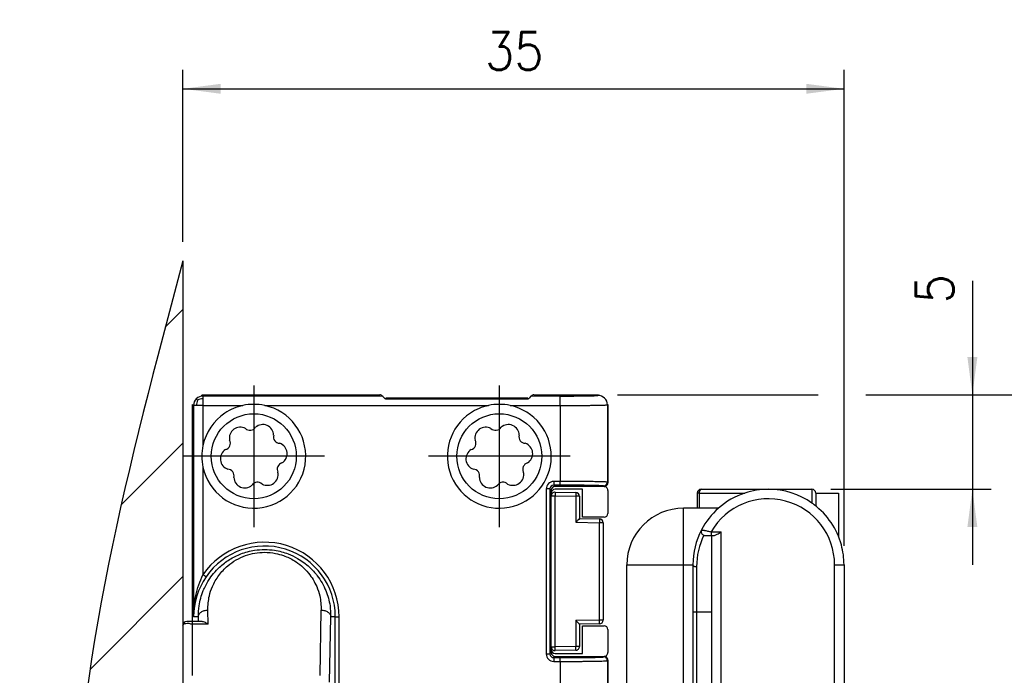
# Model space of a CAD drawing. Header units: millimetres. Extents: x -235 to 1349, y -109 to 485.
# Tile 22 of 38: x 376 to 428, y 167 to 202. Entities that reach past the tile are written whole.
import ezdxf

# ---------------------------------------------------------------- set-up
doc = ezdxf.new("R2010")
doc.units = ezdxf.units.MM
doc.linetypes.add('DOT_CENTER', pattern=[14, 12, -1, 0, -1])
doc.layers.add('1', color=7, linetype='Continuous')
doc.styles.add('CONVERTER_11', font='txt.shx', dxfattribs={"width": 0.9})
doc.dimstyles.new('ME10_DIM_10', dxfattribs={"dimtxt": 2, "dimasz": 2, "dimexe": 1, "dimexo": 1, "dimgap": 1, "dimtad": 1, "dimdsep": 46, "dimtxsty": 'CONVERTER_11', "dimsah": 1, "dimcen": 0.09, "dimclrd": 2, "dimclre": 2, "dimclrt": 2, "dimadec": 0, "dimazin": 0, "dimtfac": 1, "dimtdec": 4, "dimtix": 1, "dimtmove": 0, "dimatfit": 3, "dimfxl": 1, "dimtolj": 1, "dimtzin": 0, "dimarcsym": 0})
doc.dimstyles.new('ME10_DIM_11', dxfattribs={"dimtxt": 2, "dimasz": 2, "dimexe": 1, "dimexo": 1, "dimgap": 1, "dimtad": 1, "dimdsep": 46, "dimtxsty": 'CONVERTER_11', "dimsah": 1, "dimcen": 0.09, "dimclrd": 2, "dimclre": 2, "dimclrt": 2, "dimadec": 0, "dimazin": 0, "dimtfac": 1, "dimtdec": 4, "dimtix": 1, "dimtmove": 0, "dimatfit": 3, "dimfxl": 1, "dimtolj": 1, "dimtzin": 0, "dimarcsym": 0})
doc.dimstyles.new('ME10_DIM_12', dxfattribs={"dimtxt": 2, "dimasz": 2, "dimexe": 1, "dimexo": 1, "dimgap": 1, "dimtad": 1, "dimdsep": 46, "dimtxsty": 'CONVERTER_11', "dimsah": 1, "dimcen": 0.09, "dimclrd": 2, "dimclre": 2, "dimclrt": 2, "dimadec": 0, "dimazin": 0, "dimtfac": 1, "dimtdec": 4, "dimtix": 1, "dimtmove": 0, "dimatfit": 3, "dimfxl": 1, "dimtolj": 1, "dimtzin": 0, "dimarcsym": 0})

# ---------------------------------------------------------------- blocks, each defined once
blk = doc.blocks.new('READING_HEAD_BODY_1__38', base_point=(407.794, 138.787))
at = {"color": 7, "linetype": 'Continuous'}
for p, q in [((415.294, 176.787), (417.594, 176.787)), ((417.794, 176.587), (417.794, 175.91)), ((417.794, 176.587), (418.994, 176.587)), ((418.994, 176.587), (418.994, 174.307)), ((411.527, 175.787), (410.794, 175.787)), ((411.627, 175.787), (411.527, 175.787)), ((412.648, 175.787), (411.627, 175.787)), ((411.922, 174.346), (412.261, 174.34)), ((412.261, 174.34), (412.294, 174.34)), ((412.294, 174.34), (412.394, 174.338)), ((412.294, 170.287), (412.294, 174.34)), ((407.794, 156.145), (407.794, 172.787)), ((411.294, 172.787), (411.294, 170.287)), ((419.294, 172.787), (419.294, 167.287)), ((411.294, 170.287), (411.294, 166.021)), ((411.49, 170.287), (411.294, 170.287)), ((412.294, 170.287), (411.49, 170.287)), ((412.294, 166.235), (412.294, 170.287)), ((419.294, 167.287), (419.294, 145.787))]:
    blk.add_line(p, q, dxfattribs=at)
at = {"color": 3, "linetype": 'Continuous'}
for p, q in [((417.594, 176.787), (417.594, 176.06)), ((410.794, 172.787), (410.794, 175.787)), ((412.264, 174.54), (412.794, 174.531)), ((412.794, 166.044), (412.794, 174.531)), ((407.794, 172.787), (410.794, 172.787)), ((410.794, 172.787), (411.294, 172.787)), ((410.794, 156.732), (410.794, 172.787)), ((411.49, 172.687), (411.49, 170.287)), ((418.794, 172.787), (419.097, 172.787)), ((418.794, 147.967), (418.794, 172.787)), ((419.097, 172.787), (419.294, 172.787)), ((411.49, 170.287), (411.49, 166.221))]:
    blk.add_line(p, q, dxfattribs=at)
at = {"color": 7, "linetype": 'Continuous'}
for centre, radius, start, end in [((415.294, 172.787), 4, 90, 108.1949), ((415.294, 172.787), 4, 54.9004, 90), ((417.594, 176.587), 0.2, 0, 90), ((415.294, 172.787), 4, 108.1949, 131.4096), ((410.794, 172.787), 3, 90, 180), ((415.294, 172.787), 4, 131.4096, 152.4289), ((415.294, 172.787), 4, 52.7522, 54.9004), ((415.294, 172.787), 4, 15.2575, 52.7522), ((415.294, 172.787), 4, 152.4289, 180), ((411.925, 174.546), 0.2, 152.4289, 255.322), ((411.925, 174.546), 0.2, 255.322, 269), ((415.294, 172.787), 4, 7.6623, 15.2575), ((415.294, 172.787), 4, 360, 7.6623)]:
    blk.add_arc(centre, radius, start, end, dxfattribs=at)
at = {"color": 3, "linetype": 'Continuous'}
for centre, radius, start, end in [((415.294, 172.787), 3.5, 360, 149.945), ((415.29, 172.687), 3.8, 154.008, 180)]:
    blk.add_arc(centre, radius, start, end, dxfattribs=at)
for points, knots in [([(411.748, 174.639), (411.755, 174.638), (411.769, 174.635), (411.808, 174.628), (411.855, 174.62), (411.917, 174.608), (411.987, 174.595), (412.073, 174.579), (412.168, 174.56), (412.232, 174.547), (412.264, 174.54)], [0, 0, 0, 0, 0.0200074, 0.0432903, 0.1196996, 0.1621949, 0.2337562, 0.3319744, 0.4255512, 0.5256656, 0.5256656, 0.5256656, 0.5256656]), ([(412.264, 174.54), (412.264, 174.515), (412.263, 174.468), (412.262, 174.411), (412.261, 174.37), (412.261, 174.35), (412.261, 174.34)], [0, 0, 0, 0, 0.0765365, 0.1414214, 0.1707107, 0.2, 0.2, 0.2, 0.2]), ([(411.294, 172.787), (411.295, 172.781), (411.296, 172.768), (411.308, 172.749), (411.326, 172.731), (411.352, 172.716), (411.383, 172.703), (411.418, 172.694), (411.454, 172.689), (411.478, 172.688), (411.49, 172.687)], [0, 0, 0, 0, 0.0183228, 0.039521, 0.0649194, 0.0948946, 0.1288115, 0.1652143, 0.2022973, 0.2383407, 0.2383407, 0.2383407, 0.2383407])]:
    blk.add_open_spline(points, degree=3, knots=knots, dxfattribs=at)
at = {"color": 7, "linetype": 'Continuous'}
blk.add_open_spline([(412.394, 174.338), (412.401, 174.338), (412.418, 174.339), (412.456, 174.348), (412.511, 174.369), (412.592, 174.41), (412.687, 174.465), (412.757, 174.509), (412.794, 174.531)], degree=3, knots=[0, 0, 0, 0, 0.0227488, 0.0493821, 0.1165292, 0.2001095, 0.3191801, 0.4477754, 0.4477754, 0.4477754, 0.4477754], dxfattribs=at)
blk = doc.blocks.new('READING_HEAD_1__39', base_point=(407.794, 124.787))
blk.add_blockref('READING_HEAD_BODY_1__38', (407.794, 138.787))
blk = doc.blocks.new('READING_HEAD_BODY__40', base_point=(407.794, 138.787))
at = {"color": 7, "linetype": 'Continuous'}
for p, q in [((411.727, 176.787), (415.294, 176.787)), ((415.294, 176.787), (417.594, 176.787)), ((411.527, 176.587), (411.527, 175.787)), ((417.794, 176.587), (417.794, 175.91)), ((417.794, 176.587), (418.994, 176.587)), ((418.994, 176.587), (418.994, 174.307)), ((411.527, 175.787), (410.794, 175.787)), ((411.627, 175.787), (411.527, 175.787)), ((412.648, 175.787), (411.627, 175.787)), ((411.922, 174.346), (412.261, 174.34)), ((412.261, 174.34), (412.294, 174.34)), ((412.294, 174.34), (412.394, 174.338)), ((412.294, 170.287), (412.294, 174.34)), ((407.794, 156.145), (407.794, 172.787)), ((411.294, 172.787), (411.294, 170.287)), ((419.294, 172.787), (419.294, 167.287)), ((411.294, 170.287), (411.294, 166.021)), ((411.49, 170.287), (411.294, 170.287)), ((412.294, 170.287), (411.49, 170.287)), ((412.294, 166.235), (412.294, 170.287)), ((419.294, 167.287), (419.294, 145.787))]:
    blk.add_line(p, q, dxfattribs=at)
at = {"color": 3, "linetype": 'Continuous'}
for p, q in [((417.594, 176.787), (417.594, 176.06)), ((411.627, 176.587), (411.527, 176.587)), ((411.627, 176.587), (414.045, 176.587)), ((411.627, 176.587), (411.627, 175.787)), ((410.794, 172.787), (410.794, 175.787)), ((412.264, 174.54), (412.794, 174.531)), ((412.794, 166.044), (412.794, 174.531)), ((407.794, 172.787), (410.794, 172.787)), ((410.794, 172.787), (411.294, 172.787)), ((410.794, 156.732), (410.794, 172.787)), ((411.49, 172.687), (411.49, 170.287)), ((418.794, 172.787), (419.097, 172.787)), ((418.794, 147.967), (418.794, 172.787)), ((419.097, 172.787), (419.294, 172.787)), ((411.49, 170.287), (411.49, 166.221))]:
    blk.add_line(p, q, dxfattribs=at)
at = {"color": 7, "linetype": 'Continuous'}
for centre, radius, start, end in [((411.727, 176.587), 0.2, 90, 180), ((415.294, 172.787), 4, 90, 108.1949), ((415.294, 172.787), 4, 54.9004, 90), ((417.594, 176.587), 0.2, 0, 90), ((415.294, 172.787), 4, 108.1949, 131.4096), ((410.794, 172.787), 3, 90, 180), ((415.294, 172.787), 4, 131.4096, 152.4289), ((415.294, 172.787), 4, 52.7522, 54.9004), ((415.294, 172.787), 4, 15.2575, 52.7522), ((415.294, 172.787), 4, 152.4289, 180), ((411.925, 174.546), 0.2, 152.4289, 255.322), ((411.925, 174.546), 0.2, 255.322, 269), ((415.294, 172.787), 4, 7.6623, 15.2575), ((415.294, 172.787), 4, 360, 7.6623)]:
    blk.add_arc(centre, radius, start, end, dxfattribs=at)
at = {"color": 3, "linetype": 'Continuous'}
for centre, radius, start, end in [((415.294, 172.787), 3.5, 360, 149.945), ((415.29, 172.687), 3.8, 154.008, 180)]:
    blk.add_arc(centre, radius, start, end, dxfattribs=at)
for points, knots in [([(411.727, 176.787), (411.701, 176.77), (411.631, 176.725), (411.629, 176.639), (411.627, 176.587)], [0, 0, 0, 0, 0.09183, 0.2362282, 0.2362282, 0.2362282, 0.2362282]), ([(411.748, 174.639), (411.755, 174.638), (411.769, 174.635), (411.808, 174.628), (411.855, 174.62), (411.917, 174.608), (411.987, 174.595), (412.073, 174.579), (412.168, 174.56), (412.232, 174.547), (412.264, 174.54)], [0, 0, 0, 0, 0.0200074, 0.0432903, 0.1196996, 0.1621949, 0.2337562, 0.3319744, 0.4255512, 0.5256656, 0.5256656, 0.5256656, 0.5256656]), ([(412.264, 174.54), (412.264, 174.515), (412.263, 174.468), (412.262, 174.411), (412.261, 174.37), (412.261, 174.35), (412.261, 174.34)], [0, 0, 0, 0, 0.0765365, 0.1414214, 0.1707107, 0.2, 0.2, 0.2, 0.2]), ([(411.294, 172.787), (411.295, 172.781), (411.296, 172.768), (411.308, 172.749), (411.326, 172.731), (411.352, 172.716), (411.383, 172.703), (411.418, 172.694), (411.454, 172.689), (411.478, 172.688), (411.49, 172.687)], [0, 0, 0, 0, 0.0183228, 0.039521, 0.0649194, 0.0948946, 0.1288115, 0.1652143, 0.2022973, 0.2383407, 0.2383407, 0.2383407, 0.2383407])]:
    blk.add_open_spline(points, degree=3, knots=knots, dxfattribs=at)
at = {"color": 7, "linetype": 'Continuous'}
blk.add_open_spline([(412.394, 174.338), (412.401, 174.338), (412.418, 174.339), (412.456, 174.348), (412.511, 174.369), (412.592, 174.41), (412.687, 174.465), (412.757, 174.509), (412.794, 174.531)], degree=3, knots=[0, 0, 0, 0, 0.0227488, 0.0493821, 0.1165292, 0.2001095, 0.3191801, 0.4477754, 0.4477754, 0.4477754, 0.4477754], dxfattribs=at)
blk = doc.blocks.new('READING_HEAD__44', base_point=(406.594, 93.954))
blk.add_blockref('READING_HEAD_BODY__40', (407.794, 138.787))
blk = doc.blocks.new('SCALE_BLOCK_1__45', base_point=(384.294, 133.787))
at = {"color": 7, "linetype": 'Continuous'}
for p, q in [((385.294, 181.787), (394.711, 181.787)), ((394.852, 181.729), (394.885, 181.696)), ((395.027, 181.637), (402.561, 181.637)), ((402.702, 181.696), (402.735, 181.729)), ((402.877, 181.787), (406.294, 181.787)), ((384.794, 174.87), (384.794, 181.287)), ((406.794, 181.287), (406.794, 180.37)), ((406.794, 180.37), (406.794, 177.137)), ((403.794, 176.737), (403.794, 176.587)), ((406.594, 176.937), (403.994, 176.937)), ((403.794, 176.587), (403.794, 176.434)), ((403.794, 168.441), (403.794, 176.434)), ((384.794, 169.787), (384.794, 174.87)), ((403.794, 168.441), (403.794, 168.287)), ((403.794, 168.287), (403.794, 168.137)), ((403.994, 167.937), (406.594, 167.937)), ((406.794, 167.737), (406.794, 150.204))]:
    blk.add_line(p, q, dxfattribs=at)
at = {"color": 3, "linetype": 'Continuous'}
for p, q in [((384.794, 169.641), (384.794, 169.787)), ((384.794, 166.934), (384.794, 169.641))]:
    blk.add_line(p, q, dxfattribs=at)
at = {"color": 7, "linetype": 'Continuous'}
for centre, radius, start, end in [((394.711, 181.587), 0.2, 45, 90), ((402.877, 181.587), 0.2, 90, 135), ((388.044, 178.537), 2.75, 77.8928, 102.1072), ((401.044, 178.537), 2.75, 77.8928, 102.1072), ((388.044, 178.537), 2.75, 167.8928, 192.1072), ((403.994, 176.737), 0.2, 90, 180), ((406.594, 177.137), 0.2, 270, 291.5278), ((406.594, 177.137), 0.2, 291.5278, 0), ((403.994, 168.137), 0.2, 180, 270), ((406.594, 167.737), 0.2, 68.4722, 90), ((406.594, 167.737), 0.2, 0, 68.4722)]:
    blk.add_arc(centre, radius, start, end, dxfattribs=at)
blk = doc.blocks.new('SCALE_BODY_170__46', base_point=(384.794, 133.787))
at = {"color": 7, "linetype": 'Continuous'}
for p, q in [((385.294, 181.787), (394.711, 181.787)), ((394.852, 181.729), (394.885, 181.696)), ((395.027, 181.637), (402.561, 181.637)), ((402.702, 181.696), (402.735, 181.729)), ((402.877, 181.787), (406.294, 181.787)), ((384.794, 174.87), (384.794, 181.287)), ((406.794, 181.287), (406.794, 180.37)), ((405.444, 176.787), (403.994, 176.787)), ((405.444, 175.312), (405.444, 176.787)), ((406.702, 176.904), (406.735, 176.871)), ((406.794, 176.729), (406.794, 175.512)), ((403.794, 176.587), (403.794, 176.434)), ((403.794, 168.441), (403.794, 176.434)), ((406.594, 175.312), (405.444, 175.312)), ((405.444, 168.087), (405.444, 169.562)), ((405.444, 169.562), (406.594, 169.562)), ((406.794, 169.362), (406.794, 168.145)), ((403.794, 168.441), (403.794, 168.287)), ((403.994, 168.087), (405.444, 168.087)), ((406.735, 168.004), (406.702, 167.971))]:
    blk.add_line(p, q, dxfattribs=at)
for centre, start, end in [((394.711, 181.587), 45, 90), ((402.877, 181.587), 90, 135), ((403.994, 176.587), 90, 180), ((406.844, 177.045), 207.9995, 225), ((406.594, 176.729), 0, 45), ((406.594, 175.512), 270, 0), ((406.594, 169.362), 0, 90), ((403.994, 168.287), 180, 270), ((406.844, 167.829), 135, 152.0005), ((406.594, 168.145), 315, 0)]:
    blk.add_arc(centre, 0.2, start, end, dxfattribs=at)
blk = doc.blocks.new('IO__47', base_point=(403.794, 168.237))
at = {"color": 7, "linetype": 'Continuous'}
for p, q in [((403.794, 168.441), (403.794, 176.434)), ((403.997, 176.634), (405.097, 176.615)), ((405.294, 176.415), (405.294, 175.237)), ((405.294, 175.237), (406.347, 175.219)), ((406.544, 175.019), (406.544, 169.856)), ((406.347, 169.656), (405.294, 169.637)), ((405.294, 169.637), (405.294, 168.46)), ((405.097, 168.26), (403.997, 168.241))]:
    blk.add_line(p, q, dxfattribs=at)
at = {"color": 3, "linetype": 'Continuous'}
for p, q in [((403.794, 176.434), (403.994, 176.434)), ((403.997, 168.441), (403.994, 176.434)), ((403.994, 176.434), (405.094, 176.415)), ((405.094, 176.415), (405.097, 175.041)), ((405.294, 176.415), (405.094, 176.415)), ((405.097, 175.041), (406.344, 175.019)), ((406.344, 169.856), (406.344, 175.019)), ((406.544, 175.019), (406.344, 175.019)), ((406.344, 169.856), (405.097, 169.834)), ((405.097, 169.834), (405.097, 168.46)), ((406.544, 169.856), (406.344, 169.856)), ((403.794, 168.441), (403.997, 168.441)), ((405.097, 168.46), (403.997, 168.441)), ((405.294, 168.46), (405.097, 168.46))]:
    blk.add_line(p, q, dxfattribs=at)
at = {"color": 7, "linetype": 'Continuous'}
for centre, radius, start, end in [((403.994, 176.434), 0.2, 89, 180), ((405.094, 176.415), 0.2, 0, 89), ((406.344, 175.019), 0.2, 0, 89), ((406.344, 169.856), 0.2, 271, 0), ((403.996, 168.443), 0.202, 180.4978, 270.5022), ((405.096, 168.458), 0.198, 270.4978, 0.5022)]:
    blk.add_arc(centre, radius, start, end, dxfattribs=at)
at = {"color": 3, "linetype": 'Continuous'}
for points, knots in [([(403.997, 176.634), (403.998, 176.602), (403.998, 176.535), (403.995, 176.469), (403.994, 176.434)], [0, 0, 0, 0, 0.094806, 0.2000305, 0.2000305, 0.2000305, 0.2000305]), ([(405.097, 176.615), (405.098, 176.583), (405.098, 176.516), (405.095, 176.45), (405.094, 176.415)], [0, 0, 0, 0, 0.094806, 0.2000305, 0.2000305, 0.2000305, 0.2000305]), ([(406.347, 175.219), (406.348, 175.187), (406.348, 175.121), (406.345, 175.054), (406.344, 175.019)], [0, 0, 0, 0, 0.094806, 0.2000305, 0.2000305, 0.2000305, 0.2000305]), ([(406.347, 169.656), (406.348, 169.687), (406.348, 169.754), (406.345, 169.821), (406.344, 169.856)], [0, 0, 0, 0, 0.094806, 0.2000305, 0.2000305, 0.2000305, 0.2000305]), ([(403.997, 168.241), (403.998, 168.272), (403.999, 168.339), (403.998, 168.406), (403.997, 168.441)], [0, 0, 0, 0, 0.0948108, 0.1999788, 0.1999788, 0.1999788, 0.1999788]), ([(405.097, 168.26), (405.098, 168.292), (405.099, 168.358), (405.098, 168.425), (405.097, 168.46)], [0, 0, 0, 0, 0.0948108, 0.1999788, 0.1999788, 0.1999788, 0.1999788])]:
    blk.add_open_spline(points, degree=3, knots=knots, dxfattribs=at)
at = {"color": 7, "linetype": 'Continuous'}
for points, knots in [([(405.294, 175.237), (405.263, 175.206), (405.198, 175.14), (405.132, 175.075), (405.097, 175.041)], [0, 0, 0, 0, 0.1320268, 0.2779308, 0.2779308, 0.2779308, 0.2779308]), ([(405.294, 169.637), (405.284, 169.647), (405.265, 169.667), (405.234, 169.698), (405.204, 169.729), (405.172, 169.76), (405.138, 169.794), (405.112, 169.819), (405.097, 169.834)], [0, 0, 0, 0, 0.0410525, 0.0821049, 0.1320227, 0.1719351, 0.2144845, 0.2779173, 0.2779173, 0.2779173, 0.2779173])]:
    blk.add_open_spline(points, degree=3, knots=knots, dxfattribs=at)
blk = doc.blocks.new('SCALE_BLOCK_2__48', base_point=(384.294, 133.787))
at = {"color": 3, "linetype": 'Continuous'}
for p, q in [((385.355, 181.726), (385.294, 181.787)), ((385.355, 181.726), (394.852, 181.729)), ((395.094, 181.57), (395.027, 181.637)), ((402.561, 181.637), (402.494, 181.57)), ((402.735, 181.729), (404.267, 181.725)), ((406.267, 181.76), (406.294, 181.787)), ((384.856, 181.226), (384.794, 181.287)), ((384.856, 181.226), (384.855, 170.037)), ((385.355, 181.226), (385.355, 179.114)), ((385.355, 181.226), (387.467, 181.226)), ((388.621, 181.226), (400.467, 181.226)), ((401.621, 181.226), (404.267, 181.226)), ((404.267, 181.226), (404.267, 177.204)), ((406.767, 181.26), (406.794, 181.287)), ((406.767, 181.26), (406.767, 177.164)), ((385.355, 177.961), (385.355, 172.264)), ((403.528, 176.804), (403.528, 168.071)), ((403.727, 176.804), (403.727, 168.071)), ((403.794, 176.737), (403.727, 176.804)), ((404.267, 177.204), (403.927, 177.204)), ((403.994, 176.937), (403.927, 177.004)), ((404.267, 177.004), (403.927, 177.004)), ((406.567, 176.964), (406.594, 176.937)), ((406.767, 177.164), (406.794, 177.137)), ((385.109, 170.037), (384.855, 170.037)), ((385.113, 169.787), (385.109, 170.037)), ((385.622, 169.641), (385.609, 170.391)), ((391.558, 166.934), (391.618, 170.391)), ((392.058, 166.58), (392.118, 170.037)), ((392.36, 170.037), (392.118, 170.037)), ((392.36, 164.177), (392.36, 170.037)), ((392.36, 170.037), (392.56, 170.037)), ((392.56, 164.177), (392.56, 170.037)), ((384.794, 169.641), (384.794, 169.787)), ((385.622, 169.641), (384.794, 169.641)), ((384.794, 166.934), (384.794, 169.641)), ((403.794, 168.137), (403.727, 168.071)), ((403.994, 167.937), (403.927, 167.871)), ((403.927, 167.871), (404.267, 167.871)), ((406.567, 167.91), (406.594, 167.937)), ((403.927, 167.671), (404.267, 167.671)), ((404.267, 167.671), (404.267, 149.43)), ((406.764, 167.708), (406.794, 167.737)), ((406.764, 167.708), (406.767, 147.686))]:
    blk.add_line(p, q, dxfattribs=at)
at = {"color": 7, "linetype": 'Continuous'}
for p, q in [((385.294, 181.787), (394.711, 181.787)), ((394.852, 181.729), (394.885, 181.696)), ((394.951, 181.63), (394.885, 181.696)), ((395.027, 181.637), (402.561, 181.637)), ((395.094, 181.57), (402.494, 181.57)), ((402.702, 181.696), (402.636, 181.63)), ((402.702, 181.696), (402.735, 181.729)), ((402.877, 181.787), (406.294, 181.787)), ((384.794, 174.87), (384.794, 181.287)), ((406.794, 181.287), (406.794, 180.37)), ((406.794, 180.37), (406.794, 177.137)), ((403.794, 176.737), (403.794, 176.587)), ((406.594, 176.937), (403.994, 176.937)), ((403.794, 176.587), (403.794, 176.434)), ((403.794, 168.441), (403.794, 176.434)), ((384.794, 169.787), (384.794, 174.87)), ((384.294, 169.587), (384.294, 166.28)), ((384.794, 169.787), (384.494, 169.787)), ((385.113, 169.787), (384.794, 169.787)), ((385.264, 169.787), (385.113, 169.787)), ((403.794, 168.441), (403.794, 168.287)), ((403.794, 168.287), (403.794, 168.137)), ((403.994, 167.937), (406.594, 167.937)), ((406.794, 167.737), (406.794, 150.204))]:
    blk.add_line(p, q, dxfattribs=at)
at = {"color": 3, "linetype": 'Continuous'}
for centre in [(388.044, 178.537), (401.044, 178.537)]:
    blk.add_circle(centre, 2.25, dxfattribs=at)
for centre, radius, start, end in [((385.356, 181.227), 0.499, 135.1463, 180.1465), ((385.355, 181.226), 0.5, 90.0105, 135.0105), ((385.655, 181.229), 0.65, 154.22, 180.2537), ((385.352, 180.926), 0.65, 89.7463, 115.78), ((406.267, 181.26), 0.5, 0.0175, 89.9825), ((403.927, 176.804), 0.4, 90.0002, 179.9998), ((403.927, 176.804), 0.2, 90.0005, 179.9995), ((406.567, 177.164), 0.2, 270.0175, 359.9825), ((388.614, 170.037), 3.947, 0, 145.6594), ((388.614, 170.037), 3.747, 0, 145.6594), ((388.655, 170.003), 3.8, 145.5814, 179.4848), ((403.927, 168.071), 0.4, 180.0002, 269.9998), ((403.927, 168.071), 0.2, 180.0005, 269.9995), ((406.565, 167.712), 0.198, 358.7504, 89.5467)]:
    blk.add_arc(centre, radius, start, end, dxfattribs=at)
at = {"color": 7, "linetype": 'Continuous'}
for centre, radius, start, end in [((394.711, 181.587), 0.2, 45, 90), ((395.095, 181.772), 0.202, 224.7603, 269.7611), ((402.493, 181.772), 0.202, 270.2389, 315.2397), ((402.877, 181.587), 0.2, 90, 135), ((388.044, 178.537), 2.75, 192.1072, 77.8928), ((388.044, 178.537), 2.75, 102.1072, 123.9127), ((388.044, 178.537), 2.75, 77.8928, 102.1072), ((401.044, 178.537), 2.75, 123.9127, 77.8928), ((401.044, 178.537), 2.75, 102.1072, 123.9127), ((401.044, 178.537), 2.75, 77.8928, 102.1072), ((388.044, 178.537), 2.75, 123.9127, 167.8928), ((387.329, 179.5), 0.577, 61.635, 191.5368), ((387.845, 180.256), 0.346, 225.6278, 327.544), ((388.52, 179.638), 0.577, 1.635, 131.5368), ((400.329, 179.5), 0.577, 61.635, 191.5368), ((400.845, 180.256), 0.346, 225.6278, 327.544), ((401.52, 179.638), 0.577, 1.635, 131.5368), ((386.466, 179.221), 0.34, 284.3136, 28.8581), ((389.425, 179.562), 0.34, 164.3127, 268.8591), ((399.466, 179.221), 0.34, 284.3136, 28.8581), ((402.425, 179.562), 0.34, 164.3127, 268.8591), ((388.044, 178.537), 2.75, 167.8928, 192.1072), ((386.853, 178.4), 0.577, 121.635, 251.5368), ((389.235, 178.675), 0.577, 301.635, 71.5368), ((399.853, 178.4), 0.577, 121.635, 251.5368), ((402.235, 178.675), 0.577, 301.635, 71.5368), ((386.657, 177.508), 0.345, 345.2742, 87.8976), ((389.627, 177.852), 0.343, 105.0511, 208.1207), ((399.657, 177.508), 0.345, 345.2742, 87.8976), ((402.627, 177.852), 0.343, 105.0511, 208.1207), ((387.567, 177.437), 0.577, 181.635, 311.5368), ((388.759, 177.574), 0.577, 241.635, 11.5368), ((400.567, 177.437), 0.577, 181.635, 311.5368), ((401.759, 177.574), 0.577, 241.635, 11.5368), ((388.242, 176.819), 0.346, 45.5975, 147.5742), ((401.242, 176.819), 0.346, 45.5975, 147.5742), ((403.994, 176.737), 0.2, 90, 180), ((406.594, 177.137), 0.2, 270, 291.5278), ((406.594, 177.137), 0.2, 291.5278, 0), ((384.494, 169.587), 0.2, 90, 180), ((403.994, 168.137), 0.2, 180, 270), ((406.594, 167.737), 0.2, 68.4722, 90), ((406.594, 167.737), 0.2, 0, 68.4722)]:
    blk.add_arc(centre, radius, start, end, dxfattribs=at)
at = {"color": 3, "linetype": 'Continuous'}
for points, knots in [([(385.069, 181.512), (385.06, 181.521), (385.043, 181.538), (385.022, 181.559), (385.009, 181.572), (385.003, 181.578), (385.002, 181.58)], [0, 0, 0, 0, 0.03992178, 0.07062347, 0.08979762, 0.0957626, 0.0957626, 0.0957626, 0.0957626]), ([(385.355, 181.726), (385.355, 181.72), (385.355, 181.707), (385.355, 181.678), (385.355, 181.642), (385.355, 181.606), (385.355, 181.585), (385.355, 181.577)], [0, 0, 0, 0, 0.0175815, 0.0405282, 0.0859598, 0.1248661, 0.1494692, 0.1494692, 0.1494692, 0.1494692]), ([(385.355, 181.577), (385.355, 181.549), (385.355, 181.495), (385.355, 181.413), (385.355, 181.341), (385.355, 181.278), (385.355, 181.243), (385.355, 181.226)], [0, 0, 0, 0, 0.0831769, 0.1611303, 0.2464668, 0.2992459, 0.3504546, 0.3504546, 0.3504546, 0.3504546]), ([(404.267, 181.725), (404.323, 181.725), (404.429, 181.726), (404.58, 181.726), (404.716, 181.727), (404.835, 181.727), (404.937, 181.728), (405.032, 181.729), (405.133, 181.729), (405.252, 181.731), (405.384, 181.732), (405.525, 181.734), (405.66, 181.736), (405.778, 181.738), (405.874, 181.74), (405.953, 181.742), (406.016, 181.744), (406.065, 181.746), (406.116, 181.748), (406.167, 181.75), (406.216, 181.753), (406.248, 181.755), (406.263, 181.759), (406.267, 181.76)], [0, 0, 0, 0, 0.166136, 0.317917, 0.454211, 0.573885, 0.675807, 0.758842, 0.859605, 0.979703, 1.113912, 1.257011, 1.403775, 1.517423, 1.612543, 1.690656, 1.753284, 1.801946, 1.838164, 1.905812, 1.955678, 1.987381, 2.000696, 2.000696, 2.000696, 2.000696]), ([(404.267, 181.226), (404.267, 181.256), (404.267, 181.317), (404.267, 181.407), (404.267, 181.494), (404.267, 181.572), (404.267, 181.636), (404.267, 181.682), (404.267, 181.71), (404.267, 181.722), (404.267, 181.725)], [0, 0, 0, 0, 0.090134, 0.1822649, 0.2710004, 0.3504546, 0.4153796, 0.462344, 0.4900348, 0.4989746, 0.4989746, 0.4989746, 0.4989746]), ([(385.005, 181.226), (384.984, 181.226), (384.948, 181.226), (384.904, 181.226), (384.875, 181.226), (384.862, 181.226), (384.856, 181.226)], [0, 0, 0, 0, 0.0622253, 0.108941, 0.1316044, 0.1483361, 0.1483361, 0.1483361, 0.1483361]), ([(385.355, 181.226), (385.323, 181.226), (385.26, 181.226), (385.168, 181.226), (385.083, 181.226), (385.03, 181.226), (385.005, 181.226)], [0, 0, 0, 0, 0.0964751, 0.1893243, 0.2750582, 0.3504546, 0.3504546, 0.3504546, 0.3504546]), ([(404.267, 181.226), (404.305, 181.226), (404.387, 181.226), (404.52, 181.226), (404.672, 181.227), (404.842, 181.227), (405.025, 181.228), (405.214, 181.229), (405.398, 181.23), (405.565, 181.231), (405.71, 181.233), (405.833, 181.234), (405.935, 181.235), (406.027, 181.236), (406.122, 181.238), (406.229, 181.239), (406.343, 181.242), (406.455, 181.244), (406.557, 181.247), (406.642, 181.25), (406.704, 181.254), (406.743, 181.255), (406.762, 181.259), (406.767, 181.26)], [0, 0, 0, 0, 0.111816, 0.245916, 0.399469, 0.569646, 0.753615, 0.948547, 1.137734, 1.30466, 1.449572, 1.572717, 1.674342, 1.754693, 1.850731, 1.960092, 2.075725, 2.19058, 2.29761, 2.382148, 2.444432, 2.483975, 2.50042, 2.50042, 2.50042, 2.50042]), ([(403.727, 176.804), (403.726, 176.804), (403.721, 176.804), (403.71, 176.804), (403.691, 176.804), (403.666, 176.804), (403.635, 176.804), (403.6, 176.804), (403.564, 176.804), (403.54, 176.804), (403.528, 176.804)], [0, 0, 0, 0, 0.0037658, 0.0150319, 0.0338177, 0.0597877, 0.0915694, 0.1270636, 0.1639159, 0.1999695, 0.1999695, 0.1999695, 0.1999695]), ([(403.927, 177.204), (403.927, 177.192), (403.927, 177.167), (403.927, 177.131), (403.927, 177.097), (403.927, 177.065), (403.927, 177.04), (403.927, 177.021), (403.927, 177.01), (403.927, 177.005), (403.927, 177.004)], [0, 0, 0, 0, 0.0360536, 0.0729059, 0.1084002, 0.1401819, 0.1661518, 0.1849376, 0.1962038, 0.1999695, 0.1999695, 0.1999695, 0.1999695]), ([(404.267, 177.004), (404.267, 177.005), (404.267, 177.01), (404.267, 177.021), (404.267, 177.04), (404.267, 177.065), (404.267, 177.097), (404.267, 177.131), (404.267, 177.167), (404.267, 177.192), (404.267, 177.204)], [0, 0, 0, 0, 0.0037658, 0.0150319, 0.0338177, 0.0597877, 0.0915694, 0.1270636, 0.1639159, 0.1999695, 0.1999695, 0.1999695, 0.1999695]), ([(406.767, 177.164), (406.759, 177.166), (406.736, 177.171), (406.69, 177.173), (406.63, 177.177), (406.568, 177.179), (406.5, 177.182), (406.42, 177.184), (406.314, 177.187), (406.178, 177.19), (406.044, 177.192), (405.912, 177.194), (405.782, 177.196), (405.621, 177.197), (405.429, 177.199), (405.135, 177.201), (404.744, 177.203), (404.428, 177.204), (404.267, 177.204)], [0, 0, 0, 0, 0.023263, 0.072826, 0.136962, 0.203746, 0.259938, 0.339046, 0.44434, 0.579088, 0.746564, 0.845535, 0.975221, 1.136047, 1.328433, 1.552804, 2.017678, 2.500649, 2.500649, 2.500649, 2.500649]), ([(406.567, 176.964), (406.547, 176.967), (406.485, 176.977), (406.378, 176.979), (406.235, 176.985), (406.069, 176.989), (405.831, 176.993), (405.518, 176.998), (405.22, 177), (404.972, 177.002), (404.775, 177.003), (404.535, 177.004), (404.361, 177.004), (404.267, 177.004)], [0, 0, 0, 0, 0.059552, 0.187442, 0.321816, 0.488928, 0.686859, 1.033917, 1.428608, 1.580004, 1.778733, 2.020403, 2.300626, 2.300626, 2.300626, 2.300626]), ([(385.109, 170.037), (385.115, 170.23), (385.131, 170.702), (385.321, 171.359), (385.68, 172.059), (386.152, 172.628), (386.752, 173.086), (387.379, 173.396), (388.011, 173.563), (388.614, 173.609), (389.217, 173.563), (389.811, 173.406), (390.441, 173.107), (390.969, 172.717), (391.488, 172.145), (391.879, 171.456), (392.096, 170.702), (392.112, 170.23), (392.118, 170.037)], [0, 0, 0, 0, 0.577322, 1.413696, 2.022137, 2.931304, 3.601944, 4.274235, 5.01648, 5.549082, 6.081856, 6.823786, 7.378258, 8.166252, 8.774392, 9.683735, 10.519678, 11.097336, 11.097336, 11.097336, 11.097336]), ([(385.609, 170.391), (385.623, 170.645), (385.646, 171.07), (385.86, 171.692), (386.173, 172.243), (386.615, 172.717), (387.104, 173.061), (387.593, 173.287), (388.102, 173.42), (388.64, 173.466), (389.152, 173.415), (389.688, 173.268), (390.151, 173.046), (390.594, 172.723), (391.024, 172.284), (391.352, 171.738), (391.582, 171.07), (391.605, 170.645), (391.618, 170.391)], [0, 0, 0, 0, 0.757916, 1.270883, 1.958611, 2.646436, 3.195065, 3.74231, 4.253932, 4.765335, 5.354701, 5.788142, 6.425958, 6.883737, 7.426736, 8.258739, 8.77134, 9.529505, 9.529505, 9.529505, 9.529505]), ([(384.855, 170.037), (384.861, 170.222), (384.874, 170.602), (384.97, 171.17), (385.12, 171.733), (385.277, 172.087), (385.355, 172.264)], [0, 0, 0, 0, 0.554152, 1.139449, 1.722212, 2.299464, 2.299464, 2.299464, 2.299464]), ([(385.52, 172.151), (385.519, 172.152), (385.515, 172.154), (385.506, 172.161), (385.49, 172.171), (385.469, 172.186), (385.444, 172.203), (385.415, 172.223), (385.385, 172.243), (385.365, 172.257), (385.355, 172.264)], [0, 0, 0, 0, 0.0037658, 0.0150319, 0.0338177, 0.0597877, 0.0915694, 0.1270636, 0.1639159, 0.1999695, 0.1999695, 0.1999695, 0.1999695]), ([(385.109, 170.037), (385.111, 170.059), (385.115, 170.104), (385.145, 170.17), (385.192, 170.233), (385.258, 170.289), (385.337, 170.335), (385.425, 170.367), (385.517, 170.387), (385.579, 170.39), (385.609, 170.391)], [0, 0, 0, 0, 0.0645969, 0.1354895, 0.2139058, 0.2998297, 0.3917171, 0.4866389, 0.5810581, 0.6716764, 0.6716764, 0.6716764, 0.6716764]), ([(391.618, 170.391), (391.649, 170.39), (391.71, 170.387), (391.802, 170.367), (391.89, 170.335), (391.97, 170.289), (392.035, 170.233), (392.083, 170.17), (392.112, 170.104), (392.116, 170.059), (392.118, 170.037)], [0, 0, 0, 0, 0.0906183, 0.1850376, 0.2799594, 0.3718467, 0.4577707, 0.536187, 0.6070796, 0.6716764, 0.6716764, 0.6716764, 0.6716764]), ([(384.294, 169.587), (384.305, 169.61), (384.333, 169.668), (384.459, 169.694), (384.614, 169.697), (384.73, 169.661), (384.794, 169.641)], [0, 0, 0, 0, 0.0713061, 0.1867347, 0.3489546, 0.5462465, 0.5462465, 0.5462465, 0.5462465]), ([(403.528, 168.071), (403.54, 168.071), (403.564, 168.071), (403.6, 168.071), (403.635, 168.071), (403.666, 168.071), (403.691, 168.071), (403.71, 168.071), (403.721, 168.071), (403.726, 168.071), (403.727, 168.071)], [0, 0, 0, 0, 0.0360536, 0.0729059, 0.1084002, 0.1401819, 0.1661518, 0.1849376, 0.1962038, 0.1999695, 0.1999695, 0.1999695, 0.1999695]), ([(403.927, 167.871), (403.927, 167.87), (403.927, 167.865), (403.927, 167.853), (403.927, 167.835), (403.927, 167.809), (403.927, 167.778), (403.927, 167.743), (403.927, 167.707), (403.927, 167.683), (403.927, 167.671)], [0, 0, 0, 0, 0.0037658, 0.0150319, 0.0338177, 0.0597877, 0.0915694, 0.1270636, 0.1639159, 0.1999695, 0.1999695, 0.1999695, 0.1999695]), ([(404.267, 167.871), (404.331, 167.871), (404.453, 167.871), (404.627, 167.871), (404.783, 167.872), (404.92, 167.873), (405.037, 167.873), (405.197, 167.874), (405.401, 167.876), (405.648, 167.879), (405.849, 167.882), (406.004, 167.885), (406.114, 167.887), (406.205, 167.889), (406.277, 167.892), (406.334, 167.893), (406.392, 167.896), (406.451, 167.898), (406.509, 167.902), (406.545, 167.904), (406.562, 167.909), (406.567, 167.91)], [0, 0, 0, 0, 0.190882, 0.36528, 0.521894, 0.659422, 0.776563, 0.872018, 1.139915, 1.388211, 1.613767, 1.744341, 1.853658, 1.94346, 2.015488, 2.071484, 2.113186, 2.191275, 2.248838, 2.285433, 2.300797, 2.300797, 2.300797, 2.300797]), ([(404.267, 167.671), (404.267, 167.683), (404.267, 167.707), (404.267, 167.743), (404.267, 167.778), (404.267, 167.809), (404.267, 167.835), (404.267, 167.853), (404.267, 167.865), (404.267, 167.87), (404.267, 167.871)], [0, 0, 0, 0, 0.0360536, 0.0729059, 0.1084002, 0.1401819, 0.1661518, 0.1849376, 0.1962038, 0.1999695, 0.1999695, 0.1999695, 0.1999695]), ([(404.267, 167.671), (404.369, 167.671), (404.558, 167.671), (404.819, 167.672), (405.033, 167.673), (405.214, 167.674), (405.388, 167.675), (405.581, 167.677), (405.796, 167.679), (406.001, 167.682), (406.197, 167.685), (406.378, 167.689), (406.537, 167.694), (406.653, 167.699), (406.72, 167.702), (406.753, 167.706), (406.764, 167.708)], [0, 0, 0, 0, 0.304594, 0.567281, 0.783289, 0.947844, 1.109367, 1.306072, 1.525223, 1.754085, 1.921932, 2.113713, 2.296901, 2.397492, 2.464231, 2.497188, 2.497188, 2.497188, 2.497188])]:
    blk.add_open_spline(points, degree=3, knots=knots, dxfattribs=at)
at = {"color": 7, "linetype": 'Continuous'}
blk.add_open_spline([(385.622, 169.641), (385.56, 169.683), (385.45, 169.756), (385.32, 169.778), (385.264, 169.787)], degree=3, knots=[0, 0, 0, 0, 0.2219768, 0.3905565, 0.3905565, 0.3905565, 0.3905565], dxfattribs=at)
at = {"layer": '1', "color": 2, "linetype": 'DOT_CENTER'}
for p, q in [((388.044, 182.287), (388.044, 174.787)), ((388.044, 182.287), (388.044, 174.787)), ((401.044, 182.287), (401.044, 174.787)), ((401.044, 182.287), (401.044, 174.787)), ((391.794, 178.537), (384.294, 178.537)), ((391.794, 178.537), (384.294, 178.537)), ((404.794, 178.537), (397.294, 178.537)), ((404.794, 178.537), (397.294, 178.537))]:
    blk.add_line(p, q, dxfattribs=at)
blk = doc.blocks.new('SCALE_PB_170__49', base_point=(384.294, 133.787))
for name, p in [('SCALE_BLOCK_2__48', (384.294, 133.787)), ('SCALE_BLOCK_1__45', (384.294, 133.787)), ('SCALE_BODY_170__46', (384.794, 133.787)), ('IO__47', (403.794, 168.237))]:
    blk.add_blockref(name, p)
blk = doc.blocks.new('PB_170__50', base_point=(384.294, 93.954))
for name, p in [('SCALE_PB_170__49', (384.294, 133.787)), ('READING_HEAD__44', (406.594, 93.954)), ('READING_HEAD_1__39', (407.794, 124.787))]:
    blk.add_blockref(name, p)
blk = doc.blocks.new('*D122')
at = {"layer": '1', "color": 2, "linetype": 'Continuous'}
for p, q in [((384.294, 189.886), (384.294, 198.999)), ((419.294, 173.787), (419.294, 198.999)), ((384.294, 197.999), (419.294, 197.999))]:
    blk.add_line(p, q, dxfattribs=at)
at = {"layer": '1', "color": 2}
for points in [[(386.294, 198.263), (386.294, 197.736), (384.294, 197.999)], [(417.294, 197.736), (417.294, 198.263), (419.294, 197.999)]]:
    blk.add_solid(points, dxfattribs=at)
at = {"layer": '1', "color": 2, "insert": (400.294, 198.999), "char_height": 2, "attachment_point": 7, "rotation": 0.0001, "line_spacing_factor": 0.60024, "style": 'CONVERTER_11'}
blk.add_mtext('35', dxfattribs=at)
blk = doc.blocks.new('*D123')
at = {"layer": '1', "color": 2, "linetype": 'Continuous'}
for p, q in [((426.09, 187.835), (426.09, 181.787)), ((407.294, 181.787), (417.922, 181.787)), ((420.45, 181.787), (427.09, 181.787)), ((426.09, 181.787), (426.09, 176.787)), ((418.594, 176.787), (427.09, 176.787)), ((426.09, 176.787), (426.09, 172.787))]:
    blk.add_line(p, q, dxfattribs=at)
at = {"layer": '1', "color": 2}
for points in [[(425.826, 183.787), (426.353, 183.787), (426.09, 181.787)], [(426.353, 174.787), (425.826, 174.787), (426.09, 176.787)]]:
    blk.add_solid(points, dxfattribs=at)
at = {"layer": '1', "color": 2, "insert": (425.09, 186.635), "char_height": 2, "attachment_point": 7, "rotation": 90, "line_spacing_factor": 0.60024, "style": 'CONVERTER_11'}
blk.add_mtext('5', dxfattribs=at)
blk = doc.blocks.new('*D124')
at = {"layer": '1', "color": 2, "linetype": 'Continuous'}
for p, q in [((407.294, 181.787), (417.753, 181.787)), ((420.72, 181.787), (454.88, 181.787)), ((453.88, 181.787), (453.88, 122.587)), ((417.337, 122.587), (454.88, 122.587))]:
    blk.add_line(p, q, dxfattribs=at)
at = {"layer": '1', "color": 2}
for points in [[(454.144, 179.787), (453.617, 179.787), (453.88, 181.787)], [(453.617, 124.587), (454.144, 124.587), (453.88, 122.587)]]:
    blk.add_solid(points, dxfattribs=at)
at = {"layer": '1', "color": 2, "insert": (452.68, 150.536), "char_height": 2, "attachment_point": 7, "rotation": 90, "line_spacing_factor": 0.60024, "style": 'CONVERTER_11'}
blk.add_mtext('59,2', dxfattribs=at)
blk = doc.blocks.new('Izquierda1', base_point=(414, 138.056))
at = {"layer": '1', "linetype": 'Continuous'}
h = blk.add_hatch(dxfattribs=at)
h.set_pattern_fill('_USER', color=3, scale=5, angle=45, pattern_type=0)
h.set_pattern_definition([(45, (0, 0), (-3.535534, 3.535534), [])])
edge = h.paths.add_edge_path()
edge.add_line((384.294, 188.886), (384.294, 123.886))
edge.add_spline(control_points=[(384.294, 123.886), (381.392, 134.84), (375.65, 156.517), (381.433, 178.173), (384.294, 188.886)], knot_values=[0, 0, 0, 0, 33.356951, 66.013661, 66.013661, 66.013661, 66.013661], degree=3, periodic=0)
at = {"layer": '1', "color": 7, "linetype": 'Continuous'}
blk.add_line((384.294, 188.886), (384.294, 123.886), dxfattribs=at)
blk.add_open_spline([(384.294, 188.886), (381.433, 178.173), (375.65, 156.517), (381.392, 134.84), (384.294, 123.886)], degree=3, knots=[0, 0, 0, 0, 32.65671, 66.013661, 66.013661, 66.013661, 66.013661], dxfattribs=at)
blk.add_blockref('PB_170__50', (384.294, 93.954))
at = {"layer": '1'}
dim = blk.add_linear_dim(base=(384.294, 197.999), p1=(419.294, 172.787), p2=(384.294, 188.886), dimstyle='ME10_DIM_10', dxfattribs=at)
dim.commit()
dim.dimension.update_dxf_attribs({"geometry": '*D122', "text_midpoint": (401.794, 199.999), "text_rotation": 0.0001})
for base, p1, dimstyle, picture, middle in [((426.09, 181.787), (417.594, 176.787), 'ME10_DIM_11', '*D123', (424.09, 187.235)), ((453.88, 181.787), (416.337, 122.587), 'ME10_DIM_12', '*D124', (451.78, 153.286))]:
    dim = blk.add_linear_dim(base=base, p1=p1, p2=(406.294, 181.787), angle=90, dimstyle=dimstyle, dxfattribs=at)
    dim.commit()
    dim.dimension.update_dxf_attribs({"geometry": picture, "text_midpoint": middle, "text_rotation": 90})

msp = doc.modelspace()

# ---------------------------------------------------------------- block references
msp.add_blockref('Izquierda1', (414, 138.056))

doc.saveas('drawing.dxf')
